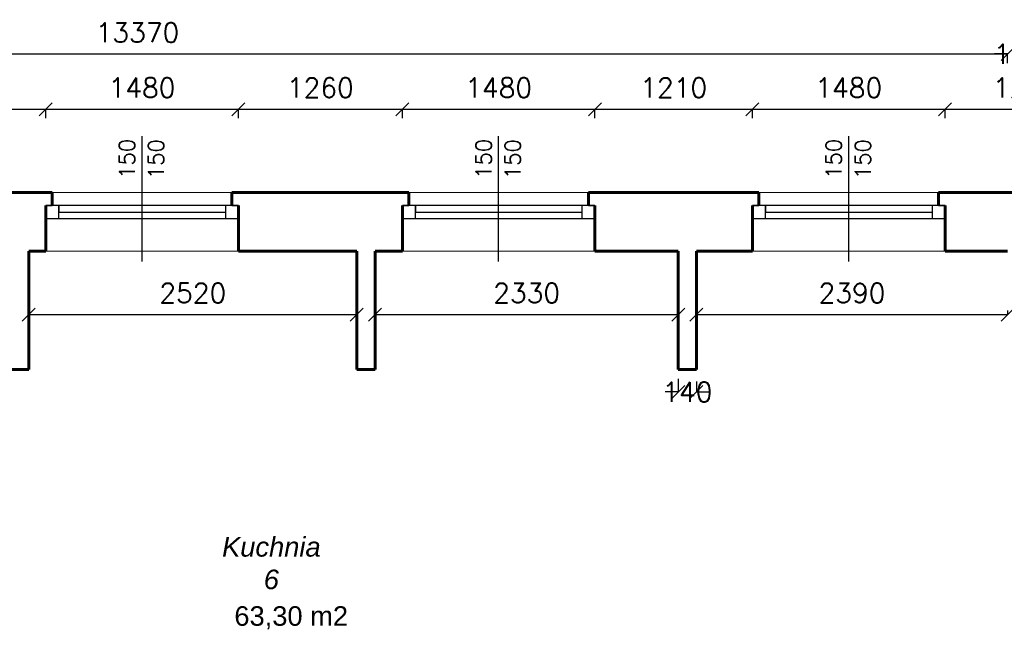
# Model space of a CAD drawing. Header units: millimetres. Extents: x -29041 to 64500, y 110629 to 283923.
# Tile 43 of 49: x 31823 to 39388, y 193309 to 198001. Entities that reach past the tile are written whole.
import ezdxf

# ---------------------------------------------------------------- set-up
doc = ezdxf.new("R2010")
doc.units = ezdxf.units.MM
for name, color, linetype in [('beton', 7, 'Continuous'), ('cienka', 1, 'Continuous'), ('sciany', 7, 'Continuous')]:
    doc.layers.add(name, color=color, linetype=linetype)
for name, color, linetype, lineweight in [('ISTN_PRZEKROJOWA', 7, 'Continuous', 60), ('ISTN_WIDOKOWA', 7, 'Continuous', 13), ('opisy_pomieszczen', 1, 'Continuous', 20)]:
    doc.layers.add(name, color=color, linetype=linetype, lineweight=lineweight)
doc.styles.add('SLAWEK', font='simplex.shx', dxfattribs={"width": 0.7, "height": 1})
doc.styles.get("Standard").update_dxf_attribs({"font": 'arial.ttf'})
doc.styles.add('TXT 50', font='simplex.shx', dxfattribs={"height": 150})
doc.styles.add('txt150', font='arial.ttf', dxfattribs={"height": 150})
doc.dimstyles.new('wymiary1do50', dxfattribs={"dimtxt": 150, "dimasz": 100, "dimexe": 0.18, "dimexo": 0.066, "dimgap": 90, "dimtad": 1, "dimdec": 0, "dimzin": 0, "dimdsep": 46, "dimtxsty": 'txt150', "dimblk": 'OBLIQUE', "dimcen": 0.09, "dimclrd": 1, "dimclre": 1, "dimadec": 0, "dimazin": 0, "dimtfac": 1, "dimtdec": 0, "dimtix": 1, "dimtofl": 0, "dimtmove": 2, "dimatfit": 3, "dimfxl": 1, "dimtfillclr": 256, "dimtolj": 1, "dimtzin": 0, "dimarcsym": 0})

# ---------------------------------------------------------------- blocks, each defined once
blk = doc.blocks.new('_Oblique')
at = {"layer": 'sciany', "color": 0, "lineweight": -2}
blk.add_line((-0.5, -0.5), (0.5, 0.5), dxfattribs=at)
blk = doc.blocks.new('*D422')
at = {"layer": 'beton', "color": 1, "lineweight": -2}
for p, q in [((26042.7, 197667.2), (26042.7, 197737.3)), ((26042.7, 197737.1), (39412.7, 197737.1)), ((39412.7, 197667.2), (39412.7, 197737.3))]:
    blk.add_line(p, q, dxfattribs=at)
at = {"layer": 'Defpoints', "color": 0}
for p in [(39412.7, 197737.1), (26042.7, 197667.1), (39412.7, 197667.1)]:
    blk.add_point(p, dxfattribs=at)
at = {"layer": 'beton', "color": 1, "lineweight": -2, "xscale": 100, "yscale": 100, "zscale": 100, "rotation": 180}
blk.add_blockref('_Oblique', (26042.7, 197737.1), dxfattribs=at)
at = {"layer": 'beton', "color": 1, "lineweight": -2, "xscale": 100, "yscale": 100, "zscale": 100}
blk.add_blockref('_Oblique', (39412.7, 197737.1), dxfattribs=at)
at = {"layer": 'beton', "color": 0, "insert": (32727.7, 197902.1), "char_height": 150, "attachment_point": 5, "style": 'TXT 50'}
blk.add_mtext('\\A1;13370', dxfattribs=at)
blk = doc.blocks.new('*D423')
at = {"layer": 'beton', "color": 1, "lineweight": -2}
for p, q in [((39412.7, 197737.1), (39312.7, 197737.1)), ((39412.7, 197667.2), (39412.7, 197737.3)), ((39582.7, 197667.2), (39582.7, 197737.3)), ((39582.7, 197737.1), (39682.7, 197737.1))]:
    blk.add_line(p, q, dxfattribs=at)
at = {"layer": 'Defpoints', "color": 0}
for p in [(39412.7, 197737.1), (39412.7, 197667.1), (39582.7, 197667.1)]:
    blk.add_point(p, dxfattribs=at)
at = {"layer": 'beton', "color": 1, "lineweight": -2, "xscale": 100, "yscale": 100, "zscale": 100}
blk.add_blockref('_Oblique', (39412.7, 197737.1), dxfattribs=at)
at = {"layer": 'beton', "color": 1, "lineweight": -2, "xscale": 100, "yscale": 100, "zscale": 100, "rotation": 180}
blk.add_blockref('_Oblique', (39582.7, 197737.1), dxfattribs=at)
at = {"layer": 'beton', "color": 0, "insert": (39497.7, 197737.1), "char_height": 150, "attachment_point": 5, "style": 'TXT 50'}
blk.add_mtext('\\A1;170', dxfattribs=at)
blk = doc.blocks.new('*D451')
at = {"layer": 'beton', "color": 1, "lineweight": -2}
for p, q in [((30804.6, 197242.7), (30804.6, 197312.8)), ((30804.6, 197312.6), (32022.7, 197312.6)), ((32022.7, 197242.7), (32022.7, 197312.8))]:
    blk.add_line(p, q, dxfattribs=at)
at = {"layer": 'Defpoints', "color": 0}
for p in [(32022.7, 197312.6), (30804.6, 197242.6), (32022.7, 197242.6)]:
    blk.add_point(p, dxfattribs=at)
at = {"layer": 'beton', "color": 1, "lineweight": -2, "xscale": 100, "yscale": 100, "zscale": 100, "rotation": 180}
blk.add_blockref('_Oblique', (30804.6, 197312.6), dxfattribs=at)
at = {"layer": 'beton', "color": 1, "lineweight": -2, "xscale": 100, "yscale": 100, "zscale": 100}
blk.add_blockref('_Oblique', (32022.7, 197312.6), dxfattribs=at)
at = {"layer": 'beton', "color": 0, "insert": (31413.7, 197477.6), "char_height": 150, "attachment_point": 5, "style": 'TXT 50'}
blk.add_mtext('\\A1;1218', dxfattribs=at)
blk = doc.blocks.new('*D452')
at = {"layer": 'beton', "color": 1, "lineweight": -2}
for p, q in [((32022.7, 197242.7), (32022.7, 197312.8)), ((32022.7, 197312.6), (33502.7, 197312.6)), ((33502.7, 197242.7), (33502.7, 197312.8))]:
    blk.add_line(p, q, dxfattribs=at)
at = {"layer": 'Defpoints', "color": 0}
for p in [(33502.7, 197312.6), (32022.7, 197242.6), (33502.7, 197242.6)]:
    blk.add_point(p, dxfattribs=at)
at = {"layer": 'beton', "color": 1, "lineweight": -2, "xscale": 100, "yscale": 100, "zscale": 100, "rotation": 180}
blk.add_blockref('_Oblique', (32022.7, 197312.6), dxfattribs=at)
at = {"layer": 'beton', "color": 1, "lineweight": -2, "xscale": 100, "yscale": 100, "zscale": 100}
blk.add_blockref('_Oblique', (33502.7, 197312.6), dxfattribs=at)
at = {"layer": 'beton', "color": 0, "insert": (32762.7, 197477.6), "char_height": 150, "attachment_point": 5, "style": 'TXT 50'}
blk.add_mtext('\\A1;1480', dxfattribs=at)
blk = doc.blocks.new('*D453')
at = {"layer": 'beton', "color": 1, "lineweight": -2}
for p, q in [((33502.7, 197242.7), (33502.7, 197312.8)), ((33502.7, 197312.6), (34762.7, 197312.6)), ((34762.7, 197242.7), (34762.7, 197312.8))]:
    blk.add_line(p, q, dxfattribs=at)
at = {"layer": 'Defpoints', "color": 0}
for p in [(34762.7, 197312.6), (33502.7, 197242.6), (34762.7, 197242.6)]:
    blk.add_point(p, dxfattribs=at)
at = {"layer": 'beton', "color": 1, "lineweight": -2, "xscale": 100, "yscale": 100, "zscale": 100, "rotation": 180}
blk.add_blockref('_Oblique', (33502.7, 197312.6), dxfattribs=at)
at = {"layer": 'beton', "color": 1, "lineweight": -2, "xscale": 100, "yscale": 100, "zscale": 100}
blk.add_blockref('_Oblique', (34762.7, 197312.6), dxfattribs=at)
at = {"layer": 'beton', "color": 0, "insert": (34132.7, 197477.6), "char_height": 150, "attachment_point": 5, "style": 'TXT 50'}
blk.add_mtext('\\A1;1260', dxfattribs=at)
blk = doc.blocks.new('*D454')
at = {"layer": 'beton', "color": 1, "lineweight": -2}
for p, q in [((34762.7, 197242.7), (34762.7, 197312.8)), ((34762.7, 197312.6), (36242.7, 197312.6)), ((36242.7, 197242.7), (36242.7, 197312.8))]:
    blk.add_line(p, q, dxfattribs=at)
at = {"layer": 'Defpoints', "color": 0}
for p in [(36242.7, 197312.6), (34762.7, 197242.6), (36242.7, 197242.6)]:
    blk.add_point(p, dxfattribs=at)
at = {"layer": 'beton', "color": 1, "lineweight": -2, "xscale": 100, "yscale": 100, "zscale": 100, "rotation": 180}
blk.add_blockref('_Oblique', (34762.7, 197312.6), dxfattribs=at)
at = {"layer": 'beton', "color": 1, "lineweight": -2, "xscale": 100, "yscale": 100, "zscale": 100}
blk.add_blockref('_Oblique', (36242.7, 197312.6), dxfattribs=at)
at = {"layer": 'beton', "color": 0, "insert": (35502.7, 197477.6), "char_height": 150, "attachment_point": 5, "style": 'TXT 50'}
blk.add_mtext('\\A1;1480', dxfattribs=at)
blk = doc.blocks.new('*D455')
at = {"layer": 'beton', "color": 1, "lineweight": -2}
for p, q in [((36242.7, 197242.7), (36242.7, 197312.8)), ((36242.7, 197312.6), (37452.7, 197312.6)), ((37452.7, 197242.7), (37452.7, 197312.8))]:
    blk.add_line(p, q, dxfattribs=at)
at = {"layer": 'Defpoints', "color": 0}
for p in [(37452.7, 197312.6), (36242.7, 197242.6), (37452.7, 197242.6)]:
    blk.add_point(p, dxfattribs=at)
at = {"layer": 'beton', "color": 1, "lineweight": -2, "xscale": 100, "yscale": 100, "zscale": 100, "rotation": 180}
blk.add_blockref('_Oblique', (36242.7, 197312.6), dxfattribs=at)
at = {"layer": 'beton', "color": 1, "lineweight": -2, "xscale": 100, "yscale": 100, "zscale": 100}
blk.add_blockref('_Oblique', (37452.7, 197312.6), dxfattribs=at)
at = {"layer": 'beton', "color": 0, "insert": (36847.7, 197477.6), "char_height": 150, "attachment_point": 5, "style": 'TXT 50'}
blk.add_mtext('\\A1;1210', dxfattribs=at)
blk = doc.blocks.new('*D456')
at = {"layer": 'beton', "color": 1, "lineweight": -2}
for p, q in [((37452.7, 197242.7), (37452.7, 197312.8)), ((37452.7, 197312.6), (38932.7, 197312.6)), ((38932.7, 197242.7), (38932.7, 197312.8))]:
    blk.add_line(p, q, dxfattribs=at)
at = {"layer": 'Defpoints', "color": 0}
for p in [(38932.7, 197312.6), (37452.7, 197242.6), (38932.7, 197242.6)]:
    blk.add_point(p, dxfattribs=at)
at = {"layer": 'beton', "color": 1, "lineweight": -2, "xscale": 100, "yscale": 100, "zscale": 100, "rotation": 180}
blk.add_blockref('_Oblique', (37452.7, 197312.6), dxfattribs=at)
at = {"layer": 'beton', "color": 1, "lineweight": -2, "xscale": 100, "yscale": 100, "zscale": 100}
blk.add_blockref('_Oblique', (38932.7, 197312.6), dxfattribs=at)
at = {"layer": 'beton', "color": 0, "insert": (38192.7, 197477.6), "char_height": 150, "attachment_point": 5, "style": 'TXT 50'}
blk.add_mtext('\\A1;1480', dxfattribs=at)
blk = doc.blocks.new('*D457')
at = {"layer": 'beton', "color": 1, "lineweight": -2}
for p, q in [((38932.7, 197242.7), (38932.7, 197312.8)), ((38932.7, 197312.6), (40182.7, 197312.6)), ((40182.7, 197242.7), (40182.7, 197312.8))]:
    blk.add_line(p, q, dxfattribs=at)
at = {"layer": 'Defpoints', "color": 0}
for p in [(40182.7, 197312.6), (38932.7, 197242.6), (40182.7, 197242.6)]:
    blk.add_point(p, dxfattribs=at)
at = {"layer": 'beton', "color": 1, "lineweight": -2, "xscale": 100, "yscale": 100, "zscale": 100, "rotation": 180}
blk.add_blockref('_Oblique', (38932.7, 197312.6), dxfattribs=at)
at = {"layer": 'beton', "color": 1, "lineweight": -2, "xscale": 100, "yscale": 100, "zscale": 100}
blk.add_blockref('_Oblique', (40182.7, 197312.6), dxfattribs=at)
at = {"layer": 'beton', "color": 0, "insert": (39557.7, 197477.6), "char_height": 150, "attachment_point": 5, "style": 'TXT 50'}
blk.add_mtext('\\A1;1250', dxfattribs=at)
blk = doc.blocks.new('*D466')
at = {"layer": 'beton', "color": 1, "lineweight": -2}
for p, q in [((36882.7, 195241.3), (36882.7, 195139.8)), ((37022.7, 195221.1), (37022.7, 195139.8)), ((36882.7, 195139.9), (36782.7, 195139.9)), ((37022.7, 195139.9), (37122.7, 195139.9))]:
    blk.add_line(p, q, dxfattribs=at)
at = {"layer": 'Defpoints', "color": 0}
for p in [(36882.7, 195241.3), (37022.7, 195221.1), (37022.7, 195139.9)]:
    blk.add_point(p, dxfattribs=at)
at = {"layer": 'beton', "color": 1, "lineweight": -2, "xscale": 100, "yscale": 100, "zscale": 100}
blk.add_blockref('_Oblique', (36882.7, 195139.9), dxfattribs=at)
at = {"layer": 'beton', "color": 1, "lineweight": -2, "xscale": 100, "yscale": 100, "zscale": 100, "rotation": 180}
blk.add_blockref('_Oblique', (37022.7, 195139.9), dxfattribs=at)
at = {"layer": 'beton', "color": 0, "insert": (36952.7, 195139.9), "char_height": 150, "attachment_point": 5, "style": 'TXT 50'}
blk.add_mtext('\\A1;140', dxfattribs=at)
blk = doc.blocks.new('*D487')
at = {"layer": 'beton', "color": 1, "lineweight": -2}
for p, q in [((31892.7, 195735.1), (34412.7, 195735.1)), ((31892.7, 195735), (31892.7, 195734.9)), ((34412.7, 195735), (34412.7, 195734.9))]:
    blk.add_line(p, q, dxfattribs=at)
at = {"layer": 'Defpoints', "color": 0}
for p in [(31892.7, 195735.1), (34412.7, 195735.1), (34412.7, 195735.1)]:
    blk.add_point(p, dxfattribs=at)
at = {"layer": 'beton', "color": 1, "lineweight": -2, "xscale": 100, "yscale": 100, "zscale": 100, "rotation": 180}
blk.add_blockref('_Oblique', (31892.7, 195735.1), dxfattribs=at)
at = {"layer": 'beton', "color": 1, "lineweight": -2, "xscale": 100, "yscale": 100, "zscale": 100}
blk.add_blockref('_Oblique', (34412.7, 195735.1), dxfattribs=at)
at = {"layer": 'beton', "color": 0, "insert": (33152.7, 195900.1), "char_height": 150, "attachment_point": 5, "style": 'TXT 50'}
blk.add_mtext('\\A1;2520', dxfattribs=at)
blk = doc.blocks.new('*D488')
at = {"layer": 'beton', "color": 1, "lineweight": -2}
for p, q in [((34552.7, 195767.3), (34552.7, 195734.9)), ((34552.7, 195735.1), (36882.7, 195735.1)), ((36882.7, 195735), (36882.7, 195734.9))]:
    blk.add_line(p, q, dxfattribs=at)
at = {"layer": 'Defpoints', "color": 0}
for p in [(34552.7, 195767.3), (36882.7, 195735.1), (36882.7, 195735.1)]:
    blk.add_point(p, dxfattribs=at)
at = {"layer": 'beton', "color": 1, "lineweight": -2, "xscale": 100, "yscale": 100, "zscale": 100, "rotation": 180}
blk.add_blockref('_Oblique', (34552.7, 195735.1), dxfattribs=at)
at = {"layer": 'beton', "color": 1, "lineweight": -2, "xscale": 100, "yscale": 100, "zscale": 100}
blk.add_blockref('_Oblique', (36882.7, 195735.1), dxfattribs=at)
at = {"layer": 'beton', "color": 0, "insert": (35717.7, 195900.1), "char_height": 150, "attachment_point": 5, "style": 'TXT 50'}
blk.add_mtext('\\A1;2330', dxfattribs=at)
blk = doc.blocks.new('*D489')
at = {"layer": 'beton', "color": 1, "lineweight": -2}
for p, q in [((37022.7, 195735.1), (39412.7, 195735.1)), ((37022.7, 195735), (37022.7, 195734.9)), ((39412.7, 195767.3), (39412.7, 195734.9))]:
    blk.add_line(p, q, dxfattribs=at)
at = {"layer": 'Defpoints', "color": 0}
for p in [(37022.7, 195735.1), (39412.7, 195767.3), (39412.7, 195735.1)]:
    blk.add_point(p, dxfattribs=at)
at = {"layer": 'beton', "color": 1, "lineweight": -2, "xscale": 100, "yscale": 100, "zscale": 100, "rotation": 180}
blk.add_blockref('_Oblique', (37022.7, 195735.1), dxfattribs=at)
at = {"layer": 'beton', "color": 1, "lineweight": -2, "xscale": 100, "yscale": 100, "zscale": 100}
blk.add_blockref('_Oblique', (39412.7, 195735.1), dxfattribs=at)
at = {"layer": 'beton', "color": 0, "insert": (38217.7, 195900.1), "char_height": 150, "attachment_point": 5, "style": 'TXT 50'}
blk.add_mtext('\\A1;2390', dxfattribs=at)

msp = doc.modelspace()

# ---------------------------------------------------------------- linework, layer by layer
at = {"ltscale": 50}
for p, q in [((32022.73327, 196572.34917), (32072.73327, 196572.34917)), ((33452.73327, 196572.34917), (33502.73327, 196572.34917)), ((34762.73327, 196572.34917), (34812.73327, 196572.34917)), ((36192.73327, 196572.34917), (36242.73327, 196572.34917)), ((37452.73327, 196572.34917), (37502.73327, 196572.34917)), ((38932.73327, 196572.34917), (38882.73327, 196572.34917))]:
    msp.add_line(p, q, dxfattribs=at)
at = {"layer": 'cienka'}
for p, q in [((32762.73327, 196142.34917), (32762.73327, 197105.89593)), ((35502.73327, 196142.34917), (35502.73327, 197105.89593)), ((38192.73327, 196142.34917), (38192.73327, 197105.89593)), ((32072.73327, 196572.34917), (32022.73327, 196572.34917)), ((33502.73327, 196572.34917), (32072.73327, 196572.34917)), ((32122.73327, 196572.34917), (32122.73327, 196522.34917)), ((32122.73327, 196472.34917), (32122.73327, 196572.34917)), ((33402.73327, 196572.34917), (33402.73327, 196472.34917)), ((33452.73327, 196572.34917), (33502.73327, 196572.34917)), ((34812.73327, 196572.34917), (34762.73327, 196572.34917)), ((36242.73327, 196572.34917), (34812.73327, 196572.34917)), ((34862.73327, 196572.34917), (34862.73327, 196522.34917)), ((34862.73327, 196472.34917), (34862.73327, 196572.34917)), ((36142.73327, 196572.34917), (36142.73327, 196472.34917)), ((36192.73327, 196572.34917), (36242.73327, 196572.34917)), ((37502.73327, 196572.34917), (37452.73327, 196572.34917)), ((38932.73327, 196572.34917), (37502.73327, 196572.34917)), ((37552.73327, 196572.34917), (37552.73327, 196522.34917)), ((37552.73327, 196472.34917), (37552.73327, 196572.34917)), ((38832.73327, 196572.34917), (38832.73327, 196472.34917)), ((38882.73327, 196572.34917), (38932.73327, 196572.34917)), ((32022.73327, 196472.34917), (32122.73327, 196472.34917)), ((32062.73327, 196472.34917), (33502.73327, 196472.34917)), ((32122.73327, 196522.34917), (33402.73327, 196522.34917)), ((34762.73327, 196472.34917), (34862.73327, 196472.34917)), ((34802.73327, 196472.34917), (36242.73327, 196472.34917)), ((34862.73327, 196522.34917), (36142.73327, 196522.34917)), ((37452.73327, 196472.34917), (37552.73327, 196472.34917)), ((37492.73327, 196472.34917), (38932.73327, 196472.34917)), ((37552.73327, 196522.34917), (38832.73327, 196522.34917))]:
    msp.add_line(p, q, dxfattribs=at)
at = {"layer": 'ISTN_PRZEKROJOWA'}
for p, q in [((30754.59074, 196672.34917), (32072.73327, 196672.34917)), ((32072.73327, 196572.34917), (32072.73327, 196672.34917)), ((33452.73327, 196572.34917), (33452.73327, 196672.34917)), ((34812.73327, 196672.34917), (33452.73327, 196672.34917)), ((34812.73327, 196572.34917), (34812.73327, 196672.34917)), ((36192.73327, 196572.34917), (36192.73327, 196672.34917)), ((36192.73327, 196672.34917), (37502.73327, 196672.34917)), ((37502.73327, 196572.34917), (37502.73327, 196672.34917)), ((38882.73327, 196572.34917), (38882.73327, 196672.34917)), ((40232.73327, 196672.34917), (38882.73327, 196672.34917)), ((32022.73327, 196572.34917), (32022.73327, 196222.34917)), ((33502.73327, 196222.34917), (33502.73327, 196572.34917)), ((34762.73327, 196572.34917), (34762.73327, 196222.34917)), ((36242.73327, 196222.34917), (36242.73327, 196572.34917)), ((37452.73327, 196572.34917), (37452.73327, 196222.34917)), ((38932.73327, 196222.34917), (38932.73327, 196572.34917)), ((32022.73327, 196222.34917), (31892.73327, 196222.34917)), ((31892.73327, 196222.34917), (31892.73327, 195312.34917)), ((33502.73327, 196222.34917), (34412.73327, 196222.34917)), ((34412.73327, 195312.34917), (34412.73327, 196222.34917)), ((34552.73327, 196222.34917), (34762.73327, 196222.34917)), ((34552.73327, 196222.34917), (34552.73327, 195312.34917)), ((36882.73327, 196222.34917), (36242.73327, 196222.34917)), ((36882.73327, 195312.34917), (36882.73327, 196222.34917)), ((37452.73327, 196222.34917), (37022.73327, 196222.34917)), ((37022.73327, 196222.34917), (37022.73327, 195312.34917)), ((38932.73327, 196222.34917), (39412.73327, 196222.34917)), ((31892.73327, 195312.34917), (31752.73327, 195312.34917)), ((34552.73327, 195312.34917), (34412.73327, 195312.34917)), ((37022.73327, 195312.34917), (36882.73327, 195312.34917))]:
    msp.add_line(p, q, dxfattribs=at)
at = {"layer": 'ISTN_WIDOKOWA'}
for p, q in [((33452.73327, 196672.34917), (32072.73327, 196672.34917)), ((36192.73327, 196672.34917), (34812.73327, 196672.34917)), ((38882.73327, 196672.34917), (37502.73327, 196672.34917)), ((32022.73327, 196222.34917), (33502.73327, 196222.34917)), ((34762.73327, 196222.34917), (36242.73327, 196222.34917)), ((37452.73327, 196222.34917), (38932.73327, 196222.34917))]:
    msp.add_line(p, q, dxfattribs=at)

# ---------------------------------------------------------------- texts
at = {"layer": 'cienka', "style": 'SLAWEK'}
for p in [(32707.34425, 196776.87527), (32930.95971, 196775.15664), (35447.34425, 196776.87527), (35670.95971, 196775.15664), (38137.34425, 196776.87527), (38360.95971, 196775.15664)]:
    msp.add_text('150', height=120, rotation=90, dxfattribs=at).set_placement(p)
at = {"layer": 'opisy_pomieszczen', "lineweight": 18, "char_height": 150, "width": 1216.6065571, "attachment_point": 1}
for s, insert in [('\\pxqc;{\\fArial|b0|i1|c238|p34;\\C0;Kuchnia\\P\\pxqc;6  }', (33148.03024, 194024.85677)), ('{\\fArial|b0|i0|c238|p34;\\C0;63,30 m2}', (33472.09339, 193493.72926))]:
    msp.add_mtext(s, dxfattribs=dict(at, insert=insert))

# ---------------------------------------------------------------- dimensions: what is measured, and where the dimension line sits
at = {"layer": 'beton'}
for base, p1, p2, picture, middle in [((39412.73327, 197737.10247), (26042.73327, 197667.10247), (39412.73327, 197667.10247), '*D422', (32727.73327, 197902.10247)), ((32022.73327, 197312.59047), (30804.59074, 197242.59047), (32022.73327, 197242.59047), '*D451', (31413.662, 197477.59047)), ((33502.73327, 197312.59047), (32022.73327, 197242.59047), (33502.73327, 197242.59047), '*D452', (32762.73327, 197477.59047)), ((34762.73327, 197312.59047), (33502.73327, 197242.59047), (34762.73327, 197242.59047), '*D453', (34132.73327, 197477.59047)), ((36242.73327, 197312.59047), (34762.73327, 197242.59047), (36242.73327, 197242.59047), '*D454', (35502.73327, 197477.59047)), ((37452.73327, 197312.59047), (36242.73327, 197242.59047), (37452.73327, 197242.59047), '*D455', (36847.73327, 197477.59047)), ((38932.73327, 197312.59047), (37452.73327, 197242.59047), (38932.73327, 197242.59047), '*D456', (38192.73327, 197477.59047)), ((40182.73327, 197312.59047), (38932.73327, 197242.59047), (40182.73327, 197242.59047), '*D457', (39557.73327, 197477.59047)), ((34412.73327, 195735.10842), (31892.73327, 195735.10842), (34412.73327, 195735.10842), '*D487', (33152.73327, 195900.10842)), ((36882.73327, 195735.10842), (34552.73327, 195767.34917), (36882.73327, 195735.10842), '*D488', (35717.73327, 195900.10842)), ((39412.73327, 195735.10842), (37022.73327, 195735.10842), (39412.73327, 195767.34917), '*D489', (38217.73327, 195900.10842))]:
    dim = msp.add_linear_dim(base=base, p1=p1, p2=p2, dimstyle='wymiary1do50', override={"dimtxsty": 'TXT 50'}, dxfattribs=at)
    dim.commit()
    dim.dimension.update_dxf_attribs({"geometry": picture, "text_midpoint": middle})
for base, p1, p2, picture, middle in [((39412.73327, 197737.10247), (39582.73327, 197667.10247), (39412.73327, 197667.10247), '*D423', (39497.73327, 197737.10247)), ((37022.73327, 195139.9316), (36882.73327, 195241.31685), (37022.73327, 195221.14038), '*D466', (36952.73327, 195139.9316))]:
    dim = msp.add_linear_dim(base=base, p1=p1, p2=p2, dimstyle='wymiary1do50', override={"dimtxsty": 'TXT 50'}, dxfattribs=at)
    dim.commit()
    dim.dimension.update_dxf_attribs({"geometry": picture, "text_midpoint": middle, "dimtype": 160})

doc.saveas('drawing.dxf')
